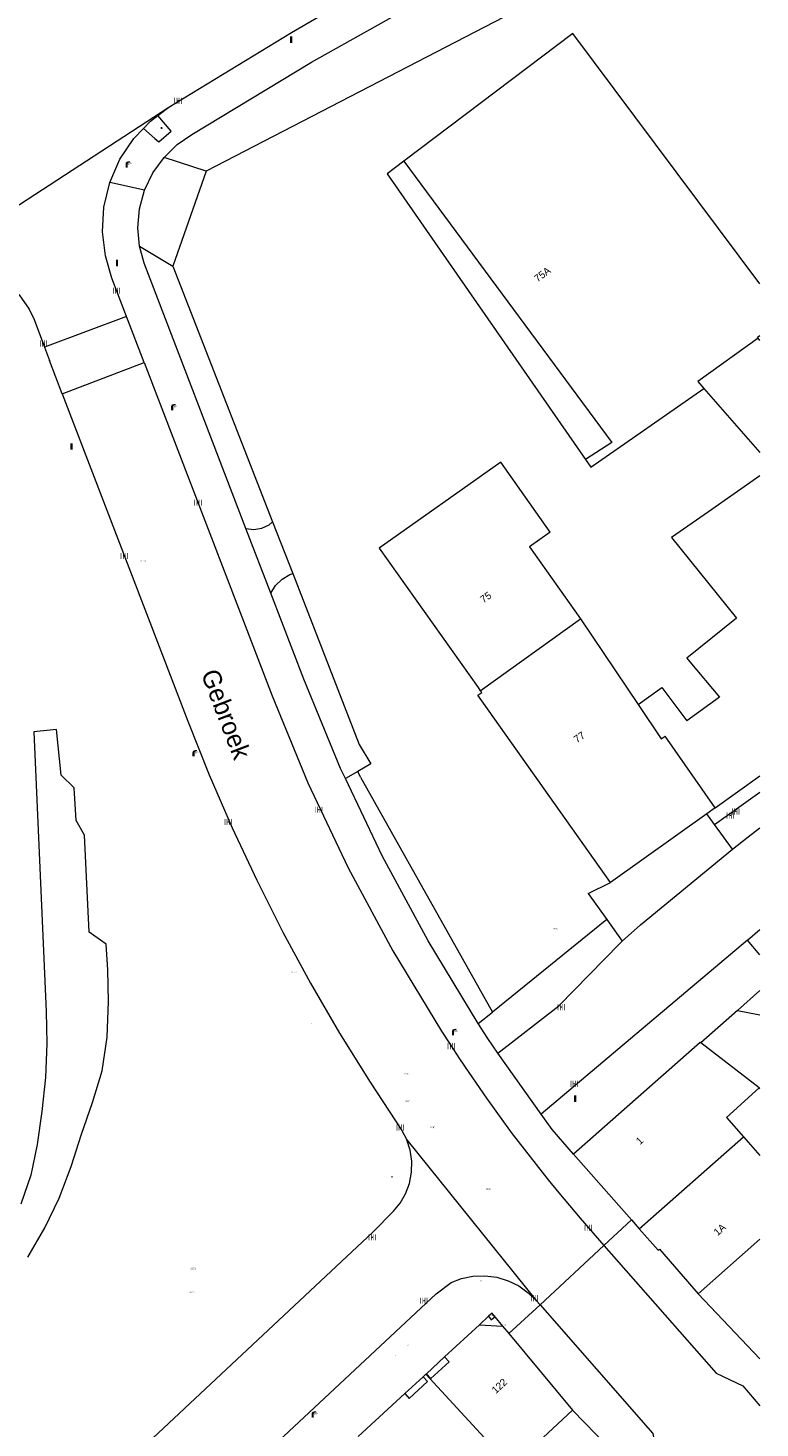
# Model space of a CAD drawing. Header units: metres. Extents: x 197457 to 198138, y 353986 to 354984.
# Tile 216 of 217: x 198088 to 198138, y 354786 to 354882. Entities that reach past the tile are written whole.
import ezdxf
from ezdxf.enums import TextEntityAlignment as Align

# ---------------------------------------------------------------- set-up
doc = ezdxf.new("R2010")
doc.units = ezdxf.units.M
doc.header["$MEASUREMENT"] = 0
for name, color, linetype, lineweight, true_color in [('elektrakast', 7, 'Continuous', 0, 0x104b6e), ('kolk', 7, 'Continuous', 0, 0x104b6e), ('lichtmast', 7, 'Continuous', 0, 0x104b6e), ('straatnaambord', 7, 'Continuous', 0, 0x104b6e), ('verkeersbordpaal', 7, 'Continuous', 0, 0x104b6e)]:
    doc.layers.add(name, color=color, linetype=linetype, lineweight=lineweight, true_color=true_color)
for name, color, linetype, lineweight in [('Grens gebouw op maaiveld onder overbouw', 1, 'Continuous', 13), ('Grens maaiveld', 253, 'Continuous', 0), ('grens WOZ object', 7, 'Continuous', 0), ('hoofdgebouw', 1, 'Continuous', 0), ('Hoogtepunt', 7, 'Continuous', 0), ('huisnummerreeks BGT', 7, 'Continuous', 0), ('kant verharding', 7, 'Continuous', 0), ('muur breder dan 30cm', 30, 'Continuous', 0), ('openbare ruimte label tekst', 7, 'Continuous', 0), ('pand op maaiveld kenmerkpunt multivlak', 7, 'Continuous', 0), ('tussenmuur', 1, 'Continuous', 13), ('vlakafsluiter', 1, 'Continuous', 0), ('waterleidingput', 132, 'Continuous', 0), ('weginrichtingselement', 7, 'Continuous', 0)]:
    doc.layers.add(name, color=color, linetype=linetype, lineweight=lineweight)
doc.styles.add('Style-STANDARD', font='STANDARD.shx')
doc.styles.add('Style-WORKING', font='WORKING.shx')

# ---------------------------------------------------------------- blocks, each defined once
blk = doc.blocks.new('kolk')
at = {"layer": 'kolk', "linetype": 'Continuous', "lineweight": 0, "true_color": 0xbd2877}
for points in [[(-0.49, -0.43), (-0.49, 0), (-0.49, 0.42), (-0.4, 0.42), (-0.4, 0), (-0.4, -0.43)], [(-0.19, -0.43), (-0.19, 0), (-0.19, 0.42), (-0.11, 0.42), (-0.11, 0), (-0.11, -0.43)], [(0.11, -0.43), (0.11, 0), (0.11, 0.42), (0.19, 0.42), (0.19, 0), (0.19, -0.43)], [(0.4, -0.43), (0.4, 0), (0.4, 0.42), (0.49, 0.42), (0.49, 0), (0.49, -0.43)]]:
    blk.add_hatch(color=232, dxfattribs=at).paths.add_polyline_path(points)
at = {"layer": 'kolk', "linetype": 'Continuous', "lineweight": 0, "true_color": 0x681648}
blk.add_hatch(color=219, dxfattribs=at).paths.add_polyline_path([(0.1, 0, 1), (-0.1, 0, 1)])
blk = doc.blocks.new('lichtmast')
at = {"layer": 'lichtmast', "linetype": 'Continuous', "lineweight": 0, "true_color": 0xbd2877}
for points in [[(0.15, 0.42, -0.344151), (0.3, 0.61), (0.43, 0.64, 0.960861), (0.4, 0.79), (0.1, 0.74, 0.366629), (-0.15, 0.45), (-0.15, -0.1), (0, -0.1, -0.414214), (-0.1, 0, -1), (0.1, 0, -0.414214), (0, -0.1), (0.15, -0.1)], [(0.35, 0.55, 1), (0.3, 0.56), (0.23, 0.32, 1), (0.28, 0.31)], [(0.42, 0.58, 1), (0.38, 0.57), (0.44, 0.33, 1), (0.48, 0.34)], [(0.49, 0.61, 1), (0.45, 0.58), (0.63, 0.4, 1), (0.66, 0.43)]]:
    blk.add_hatch(color=232, dxfattribs=at).paths.add_polyline_path(points)
at = {"layer": 'lichtmast', "linetype": 'Continuous', "lineweight": 0, "true_color": 0x681648}
blk.add_hatch(color=219, dxfattribs=at).paths.add_polyline_path([(-0.1, 0, 1), (0.1, 0, 1)])
blk = doc.blocks.new('waterleidingput')
at = {"layer": 'waterleidingput', "linetype": 'Continuous', "lineweight": 0, "true_color": 0x248bcb}
h = blk.add_hatch(color=142, dxfattribs=at)
edge = h.paths.add_edge_path()
edge.add_spline(control_points=[(0.44, 0), (0.44, 0.04), (0.43, 0.09), (0.36, 0.2), (0.28, 0.26), (0.09, 0.32), (-0.02, 0.33), (-0.22, 0.29), (-0.31, 0.24), (-0.42, 0.12), (-0.44, 0.06), (-0.44, -0.06), (-0.42, -0.12), (-0.33, -0.22), (-0.28, -0.26), (-0.1, -0.33), (0.04, -0.33), (0.27, -0.27), (0.37, -0.2), (0.43, -0.08), (0.44, -0.04), (0.44, 0)], knot_values=[0, 0, 0, 0, 0.060484, 0.060484, 0.178041, 0.178041, 0.295599, 0.295599, 0.413157, 0.413157, 0.498623, 0.498623, 0.584089, 0.584089, 0.669555, 0.669555, 0.808438, 0.808438, 0.94732, 0.94732, 1, 1, 1, 1], degree=3, periodic=0)
edge = h.paths.add_edge_path(flags=16)
edge.add_ellipse((0, 0), major_axis=(0.392, 0), ratio=0.689655, start_angle=0, end_angle=360)
for points in [[(-0.05, -0.09, -0.141608), (-0.09, -0.05), (-0.1, -0.09), (-0.17, 0.18), (-0.22, 0.18), (-0.12, -0.17), (-0.07, -0.17)], [(0.03, 0.18), (-0.02, 0.18), (-0.05, 0.09, -0.269854), (0.05, 0.09)], [(0.23, 0.18), (0.18, 0.18), (0.1, -0.09), (0.09, -0.05, -0.141608), (0.05, -0.09), (0.08, -0.17), (0.13, -0.17)]]:
    blk.add_hatch(color=142, dxfattribs=at).paths.add_polyline_path(points)
at = {"layer": 'waterleidingput', "linetype": 'Continuous', "lineweight": 0, "true_color": 0x104b6e}
blk.add_hatch(color=156, dxfattribs=at).paths.add_polyline_path([(0.1, 0, 1), (-0.1, 0, 1)])
blk = doc.blocks.new('kast_1')
at = {"layer": 'elektrakast', "linetype": 'Continuous', "lineweight": 0, "true_color": 0xbd2877}
h = blk.add_hatch(color=232, dxfattribs=at)
edge = h.paths.add_edge_path()
edge.add_arc((0, 0), 0.1, 0, 360)
edge.add_line((0, -0.1), (0.34, -0.1))
edge.add_line((0.34, -0.1), (0.34, 0.47))
edge.add_line((0.34, 0.47), (-0.34, 0.47))
edge.add_line((-0.34, 0.47), (-0.34, -0.1))
edge.add_line((-0.34, -0.1), (0, -0.1))
edge = h.paths.add_edge_path(flags=16)
edge.add_arc((-0.2, 0.31), 0.0607, 0, 360)
at = {"layer": 'elektrakast', "linetype": 'Continuous', "lineweight": 0, "true_color": 0x681648}
blk.add_hatch(color=219, dxfattribs=at).paths.add_polyline_path([(-0.1, 0, 1), (0.1, 0, 1)])
at = {"layer": 'elektrakast', "color": 232, "linetype": 'Continuous', "lineweight": 0, "true_color": 0xbd2877, "extrusion": (0, 0, -1)}
blk.add_solid([(-0.34, 0.65), (0.34, 0.65), (-0.34, 0.55), (0.34, 0.55)], dxfattribs=at)
blk = doc.blocks.new('paal')
at = {"layer": 'verkeersbordpaal', "linetype": 'Continuous', "lineweight": 0, "true_color": 0xbd2877}
blk.add_hatch(color=232, dxfattribs=at).paths.add_polyline_path([(0.15, 0.8), (-0.15, 0.8), (-0.15, -0.1), (0, -0.1, -0.414214), (-0.1, 0, -1), (0.1, 0, -0.414214), (0, -0.1), (0.15, -0.1)])
at = {"layer": 'verkeersbordpaal', "linetype": 'Continuous', "lineweight": 0, "true_color": 0x681648}
blk.add_hatch(color=219, dxfattribs=at).paths.add_polyline_path([(-0.1, 0, 1), (0.1, 0, 1)])
blk = doc.blocks.new('bord_3')
at = {"layer": 'straatnaambord', "linetype": 'Continuous', "lineweight": 0, "true_color": 0xbd2877}
h = blk.add_hatch(color=232, dxfattribs=at)
h.paths.add_polyline_path([(-0.75, -0.38), (-0.75, 0.38), (0.75, 0.38), (0.75, -0.38)])
h.paths.add_polyline_path([(-0.65, -0.27), (-0.65, 0.27), (0.65, 0.27), (0.65, -0.27)], flags=16)
at = {"layer": 'straatnaambord', "linetype": 'Continuous', "lineweight": 0, "true_color": 0xbd2877, "transparency": 33554534}
h = blk.add_hatch(color=232, dxfattribs=at)
h.paths.add_polyline_path([(-0.65, -0.27), (-0.65, 0.27), (0.65, 0.27), (0.65, -0.27)])
h.paths.add_polyline_path([(-0.55, -0.18), (-0.55, 0.17), (0.55, 0.17), (0.55, -0.18)], flags=16)
at = {"layer": 'straatnaambord', "linetype": 'Continuous', "lineweight": 0, "true_color": 0x681648}
blk.add_hatch(color=219, dxfattribs=at).paths.add_polyline_path([(-0.1, 0, 1), (0.1, 0, 1)])

msp = doc.modelspace()

# ---------------------------------------------------------------- linework, layer by layer
at = {"layer": 'Grens gebouw op maaiveld onder overbouw', "linetype": 'Continuous', "lineweight": 13}
msp.add_line((198118.592, 354793.157), (198120.177, 354793.064), dxfattribs=at)
at = {"layer": 'Grens gebouw op maaiveld onder overbouw', "linetype": 'Continuous', "lineweight": 13, "flags": 128}
for points in [[(198114.964, 354789.806), (198115.269, 354789.475), (198116.519, 354790.627), (198116.211, 354790.961)], [(198113.483, 354788.447), (198113.791, 354788.113), (198115.041, 354789.265), (198114.736, 354789.596)]]:
    msp.add_lwpolyline(points, dxfattribs=at)
at = {"layer": 'Grens maaiveld', "linetype": 'Continuous', "lineweight": 0}
for p, q in [((198137.766, 354891.685), (198099.915, 354872.058)), ((198099.915, 354872.058), (198097.63, 354865.556)), ((198097.63, 354865.556), (198104.448, 354848.071)), ((198094.466, 354862.134), (198088.859, 354860.024)), ((198090.073, 354856.845), (198095.675, 354858.979)), ((198104.448, 354848.071), (198105.826, 354844.536)), ((198110.463, 354830.622), (198110.266, 354831.01)), ((198110.463, 354830.622), (198119.478, 354814.547))]:
    msp.add_line(p, q, dxfattribs=at)
at = {"layer": 'Grens maaiveld', "linetype": 'Continuous', "lineweight": 0, "flags": 128}
msp.add_lwpolyline([(198105.826, 354844.536), (198110.379, 354832.858), (198111.157, 354831.533)], dxfattribs=at)
at = {"layer": 'grens WOZ object', "linetype": 'Continuous', "lineweight": 0, "flags": 128}
for points in [[(198113.428, 354872.749), (198112.273, 354871.875), (198125.846, 354852.348)], [(198113.428, 354872.749), (198127.629, 354853.512), (198125.846, 354852.348)]]:
    msp.add_lwpolyline(points, dxfattribs=at)
at = {"layer": 'hoofdgebouw', "linetype": 'Continuous', "lineweight": 0}
for p, q in [((198124.968, 354881.486), (198113.428, 354872.749)), ((198125.488, 354841.445), (198129.429, 354835.591)), ((198118.5, 354836.737), (198118.649, 354836.527)), ((198134.703, 354828.519), (198137.766, 354830.706)), ((198134.131, 354828.11), (198127.546, 354823.41)), ((198134.703, 354828.519), (198134.131, 354828.11)), ((198137.701, 354809.37), (198133.721, 354812.434)), ((198125.01, 354804.832), (198128.979, 354800.33)), ((198128.979, 354800.33), (198129.508, 354799.73)), ((198133.539, 354795.265), (198137.766, 354799.008)), ((198116.211, 354790.961), (198118.592, 354793.157)), ((198120.177, 354793.064), (198120.605, 354792.549)), ((198120.605, 354792.549), (198124.953, 354787.32)), ((198114.736, 354789.596), (198114.936, 354789.78)), ((198114.936, 354789.78), (198114.964, 354789.806)), ((198113.483, 354788.447), (198110.31, 354785.522))]:
    msp.add_line(p, q, dxfattribs=at)
at = {"layer": 'hoofdgebouw', "linetype": 'Continuous', "lineweight": 0, "flags": 128}
for points in [[(198137.766, 354864.357), (198124.968, 354881.486)], [(198137.648, 354860.641), (198137.599, 354860.709), (198137.766, 354860.835)], [(198137.766, 354860.477), (198137.648, 354860.641)], [(198125.846, 354852.348), (198126.213, 354851.82), (198133.939, 354857.194)], [(198133.939, 354857.194), (198137.766, 354852.823)], [(198123.425, 354847.373), (198120.047, 354852.152), (198111.739, 354846.279), (198118.5, 354836.737)], [(198137.766, 354851.22), (198134.248, 354848.764)], [(198134.248, 354848.764), (198131.72, 354847), (198136.166, 354841.485), (198132.768, 354838.745), (198132.967, 354838.499)], [(198123.425, 354847.373), (198122.015, 354846.369), (198125.488, 354841.445)], [(198132.967, 354838.499), (198134.999, 354836.092), (198132.759, 354834.457)], [(198127.546, 354823.41), (198118.491, 354836.218), (198118.742, 354836.395), (198118.649, 354836.527)], [(198129.429, 354835.591), (198131.057, 354836.753), (198132.759, 354834.457)], [(198133.721, 354812.434), (198133.667, 354812.475), (198125.01, 354804.832)], [(198137.701, 354809.37), (198135.466, 354807.337), (198136.635, 354806.014)], [(198136.635, 354806.014), (198137.766, 354804.733)], [(198129.508, 354799.73), (198130.808, 354798.255), (198130.887, 354798.317), (198133.539, 354795.265)], [(198122.537, 354781.511), (198124.04, 354782.917), (198122.263, 354784.816), (198124.953, 354787.32)]]:
    msp.add_lwpolyline(points, dxfattribs=at)
at = {"layer": 'kant verharding', "linetype": 'Continuous', "lineweight": 0}
for p, q in [((198096.607, 354875.873), (198097.368, 354876.442)), ((198097.509, 354874.806), (198096.607, 354875.873)), ((198095.624, 354874.995), (198096.402, 354874.303)), ((198095.675, 354858.979), (198094.466, 354862.134)), ((198088.859, 354860.024), (198089.206, 354859.11)), ((198090.073, 354856.845), (198089.206, 354859.11)), ((198104.214, 354847.884), (198104.448, 354848.071)), ((198104.323, 354843.194), (198102.623, 354847.623)), ((198102.623, 354847.623), (198103.171, 354847.553)), ((198103.171, 354847.553), (198103.717, 354847.643)), ((198103.717, 354847.643), (198104.214, 354847.884)), ((198104.647, 354843.728), (198105.095, 354844.162)), ((198105.095, 354844.162), (198105.639, 354844.469)), ((198105.639, 354844.469), (198105.826, 354844.536)), ((198104.323, 354843.194), (198104.647, 354843.728)), ((198134.667, 354827.366), (198134.131, 354828.11)), ((198135.879, 354825.68), (198134.667, 354827.366)), ((198126.015, 354822.657), (198127.29, 354820.872)), ((198127.29, 354820.872), (198119.478, 354814.547)), ((198127.29, 354820.872), (198128.34, 354819.402)), ((198136.91, 354819.472), (198137.766, 354820.196)), ((198136.91, 354819.472), (198122.819, 354807.554)), ((198136.225, 354814.649), (198137.766, 354816.012)), ((198118.512, 354813.765), (198119.478, 354814.547)), ((198136.225, 354814.649), (198133.721, 354812.434)), ((198136.225, 354814.649), (198137.766, 354814.349)), ((198122.819, 354807.554), (198119.845, 354811.74)), ((198122.474, 354794.819), (198122.731, 354794.525)), ((198118.592, 354793.157), (198119.203, 354793.736)), ((198119.647, 354793.702), (198120.177, 354793.064)), ((198114.964, 354789.806), (198116.211, 354790.961)), ((198113.483, 354788.447), (198114.736, 354789.596)), ((198128.281, 354783.905), (198124.953, 354787.32))]:
    msp.add_line(p, q, dxfattribs=at)
at = {"layer": 'kant verharding', "linetype": 'Continuous', "lineweight": 0, "flags": 128}
for points in [[(198097.032, 354873.007), (198097.935, 354873.885), (198098.927, 354874.567), (198107.111, 354879.52), (198115.443, 354884.22), (198123.947, 354888.656), (198132.564, 354892.868), (198137.766, 354895.288)], [(198097.368, 354876.442), (198105.738, 354881.543), (198108.141, 354882.938)], [(198095.624, 354874.995), (198096.102, 354875.496), (198096.607, 354875.873)], [(198093.321, 354871.295), (198094.013, 354872.882), (198094.96, 354874.3), (198095.624, 354874.995)], [(198096.402, 354874.303), (198096.67, 354874.065), (198097.509, 354874.806)], [(198095.701, 354870.76), (198096.271, 354871.952), (198097.032, 354873.007)], [(198094.466, 354862.134), (198093.464, 354864.748), (198093.02, 354866.265), (198092.826, 354867.907), (198092.921, 354869.609), (198093.321, 354871.295)], [(198095.355, 354866.934), (198095.243, 354868.189), (198095.355, 354869.485), (198095.701, 354870.76)], [(198102.623, 354847.623), (198095.661, 354865.77), (198095.355, 354866.934)], [(198084.375, 354865.363), (198085.284, 354865.031), (198086.275, 354864.424), (198087.123, 354863.596), (198087.81, 354862.615), (198088.147, 354861.908), (198088.859, 354860.024)], [(198095.675, 354858.979), (198104.417, 354836.176), (198106.866, 354830.231), (198109.621, 354824.412), (198112.672, 354818.742), (198116.006, 354813.244), (198116.614, 354812.296), (198117.232, 354811.354), (198117.859, 354810.418), (198119.067, 354808.665), (198120.236, 354807.034), (198120.833, 354806.228), (198122.047, 354804.637), (198123.292, 354803.07), (198124.013, 354802.187), (198125.48, 354800.442), (198127.099, 354798.584)], [(198090.073, 354856.845), (198098.647, 354834.451), (198100.114, 354830.779), (198101.689, 354827.147), (198103.371, 354823.559), (198105.157, 354820.02), (198107.045, 354816.534), (198109.032, 354813.106), (198111.117, 354809.741), (198113.296, 354806.441), (198113.625, 354805.812)], [(198109.427, 354830.517), (198109.096, 354831.214), (198106.575, 354837.323), (198104.323, 354843.194)], [(198088.128, 354833.71), (198088.981, 354814.587), (198089.012, 354812.397), (198088.938, 354810.067), (198088.682, 354807.735), (198088.357, 354805.485), (198087.92, 354803.394), (198087.241, 354801.416)], [(198087.711, 354797.775), (198088.875, 354799.796), (198089.859, 354801.82), (198090.676, 354803.981), (198091.383, 354806.192), (198092.14, 354808.359), (198092.808, 354810.522), (198093.151, 354812.837), (198093.237, 354815.28), (198093.186, 354817.442), (198093.08, 354819.196), (198091.914, 354820.003), (198091.603, 354826.641), (198091.017, 354827.651), (198090.888, 354829.895), (198089.998, 354830.757), (198089.673, 354833.868), (198088.128, 354833.71)], [(198118.512, 354813.765), (198115.077, 354819.411), (198111.934, 354825.235), (198109.427, 354830.517)], [(198134.667, 354827.366), (198136.33, 354828.568), (198137.766, 354829.593)], [(198135.879, 354825.68), (198136.947, 354826.528), (198137.766, 354827.149)], [(198128.34, 354819.402), (198129.593, 354820.508), (198135.879, 354825.68)], [(198119.845, 354811.74), (198124.023, 354814.972), (198128.177, 354819.247), (198128.34, 354819.402)], [(198137.766, 354818.468), (198136.91, 354819.472)], [(198119.845, 354811.74), (198119.174, 354812.749), (198118.512, 354813.765)], [(198125.01, 354804.832), (198123.571, 354806.519), (198122.819, 354807.554)], [(198077.314, 354767.65), (198111.296, 354799.495), (198112.705, 354800.933), (198113.16, 354801.478), (198113.536, 354802.115), (198113.808, 354802.826), (198113.956, 354803.584), (198113.972, 354804.357), (198113.857, 354805.11), (198113.625, 354805.812)], [(198127.099, 354798.584), (198134.761, 354789.837), (198136.595, 354788.972), (198137.766, 354787.617)], [(198072.507, 354762.916), (198076.373, 354758.578), (198115.635, 354795.283), (198116.659, 354796.05), (198117.371, 354796.316), (198118.145, 354796.474), (198118.955, 354796.506), (198119.772, 354796.403), (198120.559, 354796.167), (198121.288, 354795.809), (198121.931, 354795.351), (198122.474, 354794.819)], [(198137.766, 354790.838), (198133.539, 354795.265)], [(198122.731, 354794.525), (198130.434, 354785.729), (198130.815, 354783.712), (198137.766, 354775.754)]]:
    msp.add_lwpolyline(points, dxfattribs=at)
at = {"layer": 'muur breder dan 30cm', "linetype": 'Continuous', "lineweight": 0}
for p, q in [((198119.203, 354793.736), (198119.401, 354793.498)), ((198119.401, 354793.498), (198119.647, 354793.702))]:
    msp.add_line(p, q, dxfattribs=at)
at = {"layer": 'muur breder dan 30cm', "linetype": 'Continuous', "lineweight": 0, "flags": 128}
msp.add_lwpolyline([(198119.647, 354793.702), (198119.449, 354793.941), (198119.203, 354793.736)], dxfattribs=at)
at = {"layer": 'tussenmuur', "linetype": 'Continuous', "lineweight": 13}
for p, q in [((198118.649, 354836.527), (198125.488, 354841.445)), ((198134.703, 354828.519), (198131.275, 354833.42)), ((198129.508, 354799.73), (198136.635, 354806.014)), ((198122.537, 354781.511), (198114.936, 354789.78))]:
    msp.add_line(p, q, dxfattribs=at)
at = {"layer": 'tussenmuur', "linetype": 'Continuous', "lineweight": 13, "flags": 128}
for points in [[(198137.648, 354860.641), (198133.525, 354857.687), (198133.939, 354857.194)], [(198129.429, 354835.591), (198131.012, 354833.238), (198131.275, 354833.42)]]:
    msp.add_lwpolyline(points, dxfattribs=at)
at = {"layer": 'vlakafsluiter', "linetype": 'Continuous', "lineweight": 0}
for p, q in [((198079.592, 354864.88), (198097.368, 354876.442)), ((198099.915, 354872.058), (198097.032, 354873.007)), ((198095.701, 354870.76), (198093.321, 354871.295)), ((198095.355, 354866.934), (198097.63, 354865.556)), ((198110.266, 354831.01), (198109.427, 354830.517)), ((198111.157, 354831.533), (198110.266, 354831.01)), ((198126.015, 354822.657), (198127.546, 354823.41)), ((198113.625, 354805.812), (198122.474, 354794.819)), ((198127.099, 354798.584), (198128.979, 354800.33)), ((198122.731, 354794.525), (198127.099, 354798.584)), ((198120.605, 354792.549), (198122.731, 354794.525))]:
    msp.add_line(p, q, dxfattribs=at)
at = {"layer": 'vlakafsluiter', "linetype": 'Continuous', "lineweight": 0, "flags": 128}
msp.add_lwpolyline([(198137.766, 354809.306), (198137.701, 354809.37)], dxfattribs=at)

# ---------------------------------------------------------------- block references
at = {"layer": 'elektrakast', "linetype": 'Continuous', "lineweight": 0, "xscale": 0.1, "yscale": 0.1, "zscale": 0.1}
msp.add_blockref('kast_1', (198120.343, 354793.128), dxfattribs=at)
at = {"layer": 'kolk', "linetype": 'Continuous', "lineweight": 0, "xscale": 0.5, "yscale": 0.5}
for p in [(198097.986, 354876.877), (198093.784, 354863.89), (198088.793, 354860.282), (198099.352, 354849.39), (198094.319, 354845.744), (198107.606, 354828.397), (198135.736, 354827.998), (198136.112, 354828.27), (198101.417, 354827.548), (198124.192, 354814.887), (198116.669, 354812.209), (198125.064, 354809.641), (198113.167, 354806.649), (198111.272, 354799.136), (198126.028, 354799.805), (198114.793, 354794.808), (198122.349, 354794.983)]:
    msp.add_blockref('kolk', p, dxfattribs=at)
at = {"layer": 'lichtmast', "linetype": 'Continuous', "lineweight": 0, "xscale": 0.5, "yscale": 0.5}
for p in [(198094.474, 354872.353), (198097.588, 354855.751), (198099.048, 354832.083), (198116.782, 354813.01), (198107.191, 354786.849)]:
    msp.add_blockref('lichtmast', p, dxfattribs=at)
at = {"layer": 'straatnaambord', "linetype": 'Continuous', "lineweight": 0, "xscale": 0.1, "yscale": 0.1, "zscale": 0.1}
msp.add_blockref('bord_3', (198112.614, 354803.287), dxfattribs=at)
at = {"layer": 'verkeersbordpaal', "linetype": 'Continuous', "lineweight": 0, "xscale": 0.5, "yscale": 0.5}
for p in [(198105.721, 354880.888), (198093.812, 354865.605), (198090.7, 354853.055), (198125.131, 354808.451)]:
    msp.add_blockref('paal', p, dxfattribs=at)
at = {"layer": 'waterleidingput', "linetype": 'Continuous', "lineweight": 0, "xscale": 0.1, "yscale": 0.1, "zscale": 0.1}
for p in [(198107.111, 354813.756), (198118.691, 354796.166), (198113.709, 354791.763), (198112.863, 354791.056)]:
    msp.add_blockref('waterleidingput', p, dxfattribs=at)

# ---------------------------------------------------------------- texts
at = {"layer": 'Hoogtepunt', "linetype": 'Continuous', "lineweight": 0, "style": 'Style-WORKING'}
for s, p in [('23.03', (198095.432, 354845.347)), ('23.03', (198095.432, 354845.347)), ('22.83', (198123.608, 354820.205)), ('22.83', (198123.608, 354820.205)), ('22.97', (198105.754, 354817.214)), ('22.97', (198105.754, 354817.214)), ('22.93', (198113.448, 354810.279)), ('22.93', (198113.448, 354810.279)), ('22.86', (198113.489, 354808.386)), ('22.86', (198113.489, 354808.386)), ('22.86', (198115.219, 354806.606)), ('22.86', (198115.219, 354806.606)), ('22.89', (198119.025, 354802.402)), ('22.89', (198119.025, 354802.402)), ('23.71', (198098.843, 354796.952)), ('23.71', (198098.843, 354796.952)), ('23.63', (198098.776, 354795.322)), ('23.63', (198098.776, 354795.322))]:
    msp.add_text(s, height=0.1, dxfattribs=at).set_placement(p)
at = {"layer": 'huisnummerreeks BGT', "linetype": 'Continuous', "lineweight": 0, "style": 'Style-WORKING'}
for s, rotation, p in [('75A', 37.2, (198122.89, 354865.004)), ('75', 35.3, (198119.023, 354842.918)), ('77', 35.3, (198125.418, 354833.349)), ('1', 41.4, (198129.534, 354805.75)), ('1A', 41, (198135.013, 354799.667)), ('122', 42.7, (198119.951, 354788.969))]:
    msp.add_text(s, height=0.5, rotation=rotation, dxfattribs=at).set_placement(p, align=Align.MIDDLE_CENTER)
at = {"layer": 'openbare ruimte label tekst', "linetype": 'Continuous', "lineweight": 0, "style": 'Style-WORKING'}
msp.add_text('Gebroek', height=1.25, rotation=291, dxfattribs=at).set_placement((198101.269, 354834.925), align=Align.MIDDLE_CENTER)
at = {"layer": 'pand op maaiveld kenmerkpunt multivlak', "linetype": 'Continuous', "lineweight": 0, "style": 'Style-WORKING'}
msp.add_text('PNDMV', height=0.06, dxfattribs=at).set_placement((198119.417, 354793.767))
at = {"layer": 'weginrichtingselement', "style": 'Style-STANDARD'}
msp.add_text('b', height=0.1, rotation=359.66914, dxfattribs=at).set_placement((198096.818, 354874.975))

doc.saveas('drawing.dxf')
